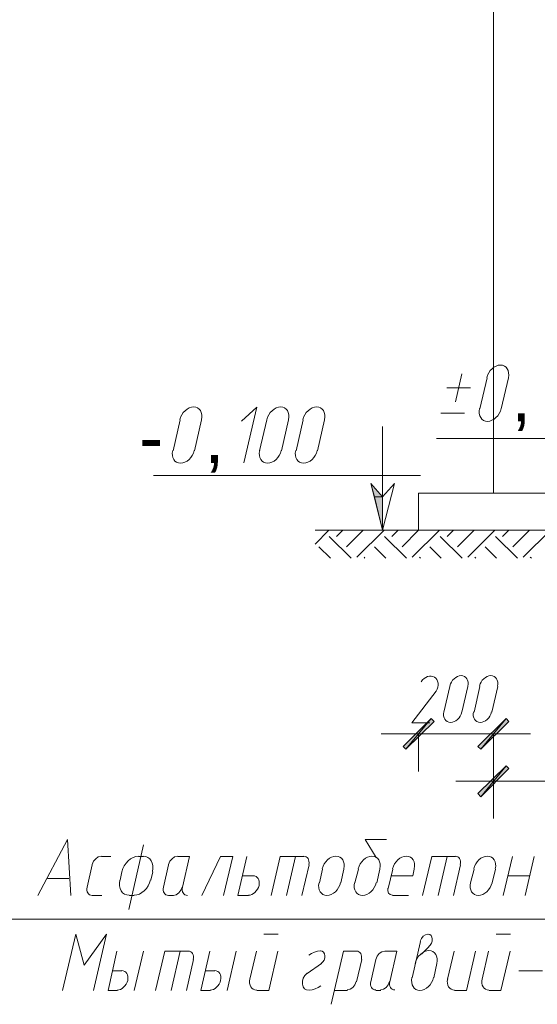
# Model space of a CAD drawing. Header units: millimetres. Extents: x 1527433 to 14789979, y -66543 to 11310.
# Tile 66 of 122: x 1967425 to 1970195, y -45145 to -39875. Entities that reach past the tile are written whole.
import ezdxf

# ---------------------------------------------------------------- set-up
doc = ezdxf.new("R2010")
doc.units = ezdxf.units.MM
doc.styles.get("Standard").update_dxf_attribs({"font": 'isocpeur.ttf', "height": 250})

msp = doc.modelspace()

# ---------------------------------------------------------------- hatches: boundary and pattern name
h = msp.add_hatch(color=7)
h.paths.add_polyline_path([(1969303.533, -42357.495), (1969367.033, -42429.462), (1969322.583, -42429.462)])
h.paths.add_polyline_path([(1969367.033, -42429.462), (1969322.583, -42429.462), (1969367.033, -42607.262)])
h = msp.add_hatch(color=7)
h.paths.add_polyline_path([(1969642.2, -43631.729), (1969627.383, -43614.795), (1969491.917, -43779.895)])
h.paths.add_polyline_path([(1969627.383, -43614.795), (1969491.917, -43779.895), (1969477.1, -43765.079)])
h = msp.add_hatch(color=7)
h.paths.add_polyline_path([(1969877.15, -43765.079), (1969891.967, -43779.895), (1970027.433, -43614.795)])
h.paths.add_polyline_path([(1969891.967, -43779.895), (1970027.433, -43614.795), (1970042.25, -43631.729)])
h = msp.add_hatch(color=7)
h.paths.add_polyline_path([(1970042.25, -43883.612), (1970027.433, -43868.795), (1969891.967, -44033.895)])
h.paths.add_polyline_path([(1970027.433, -43868.795), (1969891.967, -44033.895), (1969877.15, -44016.962)])

# ---------------------------------------------------------------- linework, layer by layer
at = {"color": 7, "lineweight": 0}
for points in [[(1973608.833, -38706.245), (1969959.7, -38706.245), (1969959.7, -42408.295)], [(1970039.747, -41791.163), (1970041.767, -41777.421), (1970041.374, -41764.626), (1970038.735, -41753.053), (1970034.02, -41742.975), (1970027.398, -41734.665), (1970019.038, -41728.398), (1970009.108, -41724.448), (1969997.776, -41723.087), (1969985.801, -41724.497), (1969974.024, -41728.495), (1969962.74, -41734.804), (1969952.247, -41743.15), (1969942.841, -41753.258), (1969934.817, -41764.854), (1969928.472, -41777.663), (1969924.103, -41791.411)], [(1969790.367, -41771.179), (1969756.5, -41919.345)], [(1969925.833, -41792.345), (1969887.733, -41957.445)], [(1970002.033, -41957.445), (1970040.133, -41792.345)], [(1969709.933, -41845.262), (1969836.933, -41845.262)], [(1968397.214, -42015.53), (1968399.234, -42001.788), (1968398.84, -41988.993), (1968396.202, -41977.42), (1968391.487, -41967.341), (1968384.865, -41959.032), (1968376.505, -41952.765), (1968366.574, -41948.814), (1968355.243, -41947.454), (1968343.268, -41948.864), (1968331.49, -41952.861), (1968320.207, -41959.17), (1968309.714, -41967.516), (1968300.307, -41977.625), (1968292.283, -41989.221), (1968285.939, -42002.03), (1968281.569, -42015.777)], [(1968624.083, -42247.429), (1968693.933, -41948.979), (1968611.383, -42023.062)], [(1968862.881, -42015.53), (1968864.901, -42001.788), (1968864.507, -41988.993), (1968861.868, -41977.42), (1968857.154, -41967.341), (1968850.532, -41959.032), (1968842.171, -41952.765), (1968832.241, -41948.814), (1968820.91, -41947.454), (1968808.935, -41948.864), (1968797.157, -41952.861), (1968785.874, -41959.17), (1968775.38, -41967.516), (1968765.974, -41977.625), (1968757.95, -41989.221), (1968751.605, -42002.03), (1968747.236, -42015.777)], [(1969055.497, -42015.53), (1969057.517, -42001.788), (1969057.123, -41988.993), (1969054.485, -41977.42), (1969049.77, -41967.341), (1969043.148, -41959.032), (1969034.788, -41952.765), (1969024.858, -41948.814), (1969013.526, -41947.454), (1969001.551, -41948.864), (1968989.774, -41952.861), (1968978.49, -41959.17), (1968967.997, -41967.516), (1968958.59, -41977.625), (1968950.567, -41989.221), (1968944.222, -42002.03), (1968939.853, -42015.777)], [(1969805.183, -41980.729), (1969678.183, -41980.729)], [(1969886.003, -41956.511), (1969883.983, -41970.253), (1969884.377, -41983.047), (1969887.015, -41994.621), (1969891.73, -42004.699), (1969898.352, -42013.009), (1969906.712, -42019.276), (1969916.642, -42023.226), (1969927.974, -42024.587), (1969939.949, -42023.176), (1969951.726, -42019.179), (1969963.01, -42012.87), (1969973.503, -42004.524), (1969982.91, -41994.416), (1969990.933, -41982.819), (1969997.278, -41970.01), (1970001.647, -41956.263)], [(1968283.3, -42016.712), (1968245.2, -42181.812)], [(1968359.5, -42181.812), (1968397.6, -42016.712)], [(1968746.85, -42016.712), (1968708.75, -42181.812)], [(1968825.167, -42181.812), (1968863.267, -42016.712)], [(1968941.583, -42016.712), (1968903.483, -42181.812)], [(1969017.783, -42181.812), (1969055.883, -42016.712)], [(1969367.033, -42052.695), (1969367.033, -42607.262)], [(1969654.9, -42116.195), (1971195.833, -42116.195)], [(1968243.469, -42180.877), (1968241.449, -42194.62), (1968241.843, -42207.414), (1968244.482, -42218.988), (1968249.196, -42229.066), (1968255.818, -42237.375), (1968264.179, -42243.642), (1968274.109, -42247.593), (1968285.44, -42248.954), (1968297.415, -42247.543), (1968309.193, -42243.546), (1968320.476, -42237.237), (1968330.97, -42228.891), (1968340.376, -42218.782), (1968348.4, -42207.186), (1968354.745, -42194.377), (1968359.114, -42180.63)], [(1968709.136, -42180.877), (1968707.116, -42194.62), (1968707.51, -42207.414), (1968710.148, -42218.988), (1968714.863, -42229.066), (1968721.485, -42237.375), (1968729.846, -42243.642), (1968739.776, -42247.593), (1968751.107, -42248.954), (1968763.082, -42247.543), (1968774.86, -42243.546), (1968786.143, -42237.237), (1968796.636, -42228.891), (1968806.043, -42218.782), (1968814.067, -42207.186), (1968820.411, -42194.377), (1968824.781, -42180.63)], [(1968901.753, -42180.877), (1968899.733, -42194.62), (1968900.126, -42207.414), (1968902.765, -42218.988), (1968907.48, -42229.066), (1968914.102, -42237.375), (1968922.462, -42243.642), (1968932.392, -42247.593), (1968943.724, -42248.954), (1968955.699, -42247.543), (1968967.476, -42243.546), (1968978.76, -42237.237), (1968989.253, -42228.891), (1968998.659, -42218.782), (1969006.683, -42207.186), (1969013.028, -42194.377), (1969017.397, -42180.63)], [(1968141.483, -42315.162), (1969570.233, -42315.162)], [(1969559.65, -42408.295), (1973458.55, -42408.295)], [(1969559.65, -42408.295), (1969559.65, -42607.262)], [(1969005.083, -42681.345), (1969079.167, -42607.262)], [(1969604.1, -42607.262), (1969005.083, -42607.262)], [(1969119.383, -42641.129), (1969153.25, -42607.262)], [(1969174.417, -42696.162), (1969263.317, -42607.262)], [(1969229.45, -42751.195), (1969375.5, -42607.262)], [(1969415.717, -42641.129), (1969449.583, -42607.262)], [(1969470.75, -42696.162), (1969559.65, -42607.262)], [(1969525.783, -42751.195), (1969671.833, -42607.262)], [(1969604.1, -42607.262), (1973458.55, -42607.262)], [(1969712.05, -42641.129), (1969745.917, -42607.262)], [(1969767.083, -42696.162), (1969855.983, -42607.262)], [(1969822.117, -42751.195), (1969968.167, -42607.262)], [(1970008.383, -42641.129), (1970042.25, -42607.262)], [(1970063.417, -42696.162), (1970152.317, -42607.262)], [(1970118.45, -42751.195), (1970264.5, -42607.262)], [(1969197.7, -42757.545), (1969081.283, -42641.129)], [(1969494.033, -42757.545), (1969377.617, -42641.129)], [(1969792.483, -42757.545), (1969673.95, -42641.129)], [(1970088.817, -42757.545), (1969970.283, -42641.129)], [(1969087.633, -42757.545), (1969026.25, -42696.162)], [(1969383.967, -42757.545), (1969322.583, -42696.162)], [(1969680.3, -42757.545), (1969618.917, -42696.162)], [(1969976.633, -42757.545), (1969915.25, -42696.162)], [(1969271.783, -42757.545), (1969267.55, -42751.195)], [(1969570.233, -42757.545), (1969563.883, -42751.195)], [(1969866.567, -42757.545), (1969860.217, -42751.195)], [(1970162.9, -42757.545), (1970156.55, -42751.195)], [(1973259.583, -43407.362), (1971883.75, -44690.062), (1967191.1, -44690.062)], [(1969653.286, -43469.453), (1969658.603, -43458.489), (1969662.035, -43447.384), (1969663.614, -43436.423), (1969663.373, -43425.89), (1969661.342, -43416.068), (1969657.553, -43407.242), (1969652.04, -43399.696), (1969644.832, -43393.714), (1969636.355, -43389.743), (1969627.194, -43387.976), (1969617.618, -43388.321), (1969607.897, -43390.686), (1969598.301, -43394.977), (1969589.099, -43401.101), (1969580.561, -43408.965), (1969572.956, -43418.477)], [(1969822.965, -43442.628), (1969824.553, -43431.225), (1969824.125, -43420.591), (1969821.824, -43410.955), (1969817.794, -43402.544), (1969812.179, -43395.589), (1969805.122, -43390.318), (1969796.767, -43386.959), (1969787.257, -43385.742), (1969777.229, -43386.822), (1969767.386, -43390.053), (1969757.975, -43395.208), (1969749.242, -43402.063), (1969741.434, -43410.39), (1969734.796, -43419.963), (1969729.576, -43430.557), (1969726.018, -43441.946)], [(1969981.715, -43442.628), (1969983.303, -43431.225), (1969982.875, -43420.591), (1969980.574, -43410.955), (1969976.544, -43402.544), (1969970.929, -43395.589), (1969963.872, -43390.318), (1969955.517, -43386.959), (1969946.007, -43385.742), (1969935.979, -43386.822), (1969926.136, -43390.053), (1969916.725, -43395.208), (1969907.992, -43402.063), (1969900.184, -43410.39), (1969893.546, -43419.963), (1969888.326, -43430.557), (1969884.768, -43441.946)], [(1969652.783, -43468.745), (1969523.667, -43638.079), (1969618.917, -43638.079)], [(1969726.867, -43443.345), (1969695.117, -43580.929)], [(1969790.367, -43580.929), (1969822.117, -43443.345)], [(1969887.733, -43443.345), (1969855.983, -43580.929)], [(1969951.233, -43580.929), (1969982.983, -43443.345)], [(1969694.268, -43579.53), (1969692.68, -43590.932), (1969693.108, -43601.566), (1969695.409, -43611.203), (1969699.439, -43619.613), (1969705.054, -43626.568), (1969712.111, -43631.839), (1969720.466, -43635.198), (1969729.976, -43636.415), (1969740.004, -43635.335), (1969749.847, -43632.104), (1969759.258, -43626.949), (1969767.991, -43620.095), (1969775.799, -43611.768), (1969782.437, -43602.194), (1969787.658, -43591.6), (1969791.215, -43580.211)], [(1969853.018, -43579.53), (1969851.43, -43590.932), (1969851.858, -43601.566), (1969854.159, -43611.203), (1969858.189, -43619.613), (1969863.804, -43626.568), (1969870.861, -43631.839), (1969879.216, -43635.198), (1969888.726, -43636.415), (1969898.754, -43635.335), (1969908.597, -43632.104), (1969918.008, -43626.949), (1969926.741, -43620.095), (1969934.549, -43611.768), (1969941.187, -43602.194), (1969946.408, -43591.6), (1969949.965, -43580.211)], [(1970158.667, -43697.345), (1969358.567, -43697.345)], [(1969559.65, -43697.345), (1969559.65, -43898.429)], [(1969959.7, -43697.345), (1969959.7, -43898.429)], [(1969959.7, -43707.929), (1969959.7, -44150.312)], [(1973458.55, -43951.345), (1969758.617, -43951.345)], [(1967521.3, -44563.062), (1967680.05, -44262.495), (1967699.1, -44563.062)], [(1969333.167, -44359.862), (1969273.9, -44262.495), (1969388.2, -44262.495)], [(1968086.45, -44292.129), (1968008.133, -44637.145)], [(1967860.878, -44352.487), (1967845.462, -44356.061), (1967831.306, -44365.647), (1967819.953, -44379.811), (1967812.944, -44397.117)], [(1967862.083, -44353.512), (1967912.883, -44353.512)], [(1968060.141, -44353.048), (1968045.79, -44354.779), (1968031.669, -44359.616), (1968018.132, -44367.227), (1968005.535, -44377.283), (1967994.235, -44389.452), (1967984.587, -44403.403), (1967976.947, -44418.806), (1967971.67, -44435.33)], [(1968086.45, -44353.512), (1968061.05, -44353.512)], [(1968135.613, -44434.678), (1968138.075, -44418.167), (1968137.643, -44402.803), (1968134.517, -44388.911), (1968128.9, -44376.822), (1968120.992, -44366.863), (1968110.996, -44359.362), (1968099.112, -44354.648), (1968085.541, -44353.048)], [(1968269.395, -44352.487), (1968253.979, -44356.061), (1968239.823, -44365.647), (1968228.469, -44379.811), (1968221.46, -44397.117)], [(1968296, -44518.612), (1968334.1, -44353.512), (1968270.6, -44353.512)], [(1968516.133, -44563.062), (1968564.817, -44353.512), (1968499.2, -44353.512), (1968399.717, -44563.062)], [(1968649.483, -44563.062), (1968592.333, -44563.062), (1968641.017, -44353.512)], [(1968945.817, -44353.512), (1968818.817, -44353.512), (1968770.133, -44563.062)], [(1968901.367, -44353.512), (1968852.683, -44563.062)], [(1968971.673, -44396.69), (1968973.015, -44387.743), (1968972.789, -44379.418), (1968971.104, -44371.893), (1968968.07, -44365.345), (1968963.795, -44359.953), (1968958.387, -44355.894), (1968951.957, -44353.346), (1968944.612, -44352.487)], [(1969159.214, -44420.063), (1969161.234, -44406.321), (1969160.84, -44393.526), (1969158.201, -44381.953), (1969153.487, -44371.875), (1969146.865, -44363.565), (1969138.505, -44357.298), (1969128.574, -44353.348), (1969117.243, -44351.987), (1969105.268, -44353.397), (1969093.49, -44357.395), (1969082.207, -44363.704), (1969071.714, -44372.05), (1969062.307, -44382.158), (1969054.283, -44393.754), (1969047.939, -44406.563), (1969043.569, -44420.311)], [(1969351.831, -44420.063), (1969353.851, -44406.321), (1969353.457, -44393.526), (1969350.818, -44381.953), (1969346.104, -44371.875), (1969339.482, -44363.565), (1969331.121, -44357.298), (1969321.191, -44353.348), (1969309.86, -44351.987), (1969297.885, -44353.397), (1969286.107, -44357.395), (1969274.824, -44363.704), (1969264.33, -44372.05), (1969254.924, -44382.158), (1969246.9, -44393.754), (1969240.555, -44406.563), (1969236.186, -44420.311)], [(1969535.981, -44420.063), (1969538.001, -44406.321), (1969537.607, -44393.526), (1969534.968, -44381.953), (1969530.254, -44371.875), (1969523.632, -44363.565), (1969515.271, -44357.298), (1969505.341, -44353.348), (1969494.01, -44351.987), (1969482.035, -44353.397), (1969470.257, -44357.395), (1969458.974, -44363.704), (1969448.48, -44372.05), (1969439.074, -44382.158), (1969431.05, -44393.754), (1969424.705, -44406.563), (1969420.336, -44420.311)], [(1969756.5, -44353.512), (1969629.5, -44353.512), (1969580.817, -44563.062)], [(1969712.05, -44353.512), (1969663.367, -44563.062)], [(1969782.356, -44396.69), (1969783.698, -44387.743), (1969783.472, -44379.418), (1969781.788, -44371.893), (1969778.753, -44365.345), (1969774.478, -44359.953), (1969769.071, -44355.894), (1969762.64, -44353.346), (1969755.295, -44352.487)], [(1969969.897, -44420.063), (1969971.917, -44406.321), (1969971.524, -44393.526), (1969968.885, -44381.953), (1969964.17, -44371.875), (1969957.548, -44363.565), (1969949.188, -44357.298), (1969939.258, -44353.348), (1969927.926, -44351.987), (1969915.951, -44353.397), (1969904.174, -44357.395), (1969892.89, -44363.704), (1969882.397, -44372.05), (1969872.991, -44382.158), (1969864.967, -44393.754), (1969858.622, -44406.563), (1969854.253, -44420.311)], [(1970012.617, -44563.062), (1970061.3, -44353.512)], [(1970129.033, -44563.062), (1970177.717, -44353.512)], [(1967813.4, -44397.962), (1967785.883, -44518.612)], [(1968221.917, -44397.962), (1968194.4, -44518.612)], [(1968935.233, -44563.062), (1968973.333, -44397.962)], [(1969045.3, -44421.245), (1969028.367, -44495.329)], [(1969142.667, -44495.329), (1969159.6, -44421.245)], [(1969237.917, -44421.245), (1969218.867, -44495.329)], [(1969335.283, -44495.329), (1969352.217, -44421.245)], [(1969422.067, -44421.245), (1969396.667, -44524.962)], [(1969527.9, -44457.229), (1969536.367, -44421.245)], [(1969745.917, -44563.062), (1969784.017, -44397.962)], [(1969855.983, -44421.245), (1969836.933, -44495.329)], [(1969953.35, -44495.329), (1969970.283, -44421.245)], [(1967688.517, -44472.045), (1967574.217, -44472.045)], [(1967961.087, -44479.78), (1967958.625, -44496.29), (1967959.057, -44511.655), (1967962.183, -44525.546), (1967967.8, -44537.635), (1967975.708, -44547.595), (1967985.704, -44555.095), (1967997.589, -44559.81), (1968011.159, -44561.409)], [(1967972.15, -44436.062), (1967961.567, -44480.512)], [(1968036.559, -44561.409), (1968050.91, -44559.678), (1968065.031, -44554.842), (1968078.568, -44547.23), (1968091.165, -44537.174), (1968102.465, -44525.005), (1968112.113, -44511.054), (1968119.753, -44495.651), (1968125.03, -44479.128)], [(1968126.667, -44480.512), (1968137.25, -44436.062)], [(1968672.767, -44457.229), (1968615.617, -44457.229)], [(1968648.883, -44561.431), (1968658.055, -44560.331), (1968667.078, -44557.246), (1968675.728, -44552.389), (1968683.775, -44545.97), (1968690.992, -44538.201), (1968697.154, -44529.293), (1968702.031, -44519.456), (1968705.398, -44508.903), (1968706.965, -44498.358), (1968706.684, -44488.543), (1968704.681, -44479.668), (1968701.087, -44471.944), (1968696.029, -44465.58), (1968689.638, -44460.785), (1968682.04, -44457.769), (1968673.367, -44456.743)], [(1969527.9, -44457.229), (1969413.6, -44457.229)], [(1970038.017, -44457.229), (1970152.317, -44457.229)], [(1967785.427, -44517.767), (1967784.085, -44526.714), (1967784.311, -44535.039), (1967785.996, -44542.564), (1967789.03, -44549.112), (1967793.305, -44554.504), (1967798.713, -44558.563), (1967805.143, -44561.111), (1967812.488, -44561.97)], [(1968193.944, -44517.767), (1968192.602, -44526.714), (1968192.828, -44535.039), (1968194.513, -44542.564), (1968197.547, -44549.112), (1968201.822, -44554.504), (1968207.229, -44558.563), (1968213.66, -44561.111), (1968221.005, -44561.97)], [(1968246.405, -44561.97), (1968261.821, -44558.397), (1968275.977, -44548.81), (1968287.331, -44534.646), (1968294.34, -44517.34)], [(1968295.544, -44517.767), (1968294.202, -44526.714), (1968294.428, -44535.039), (1968296.113, -44542.564), (1968299.147, -44549.112), (1968303.422, -44554.504), (1968308.829, -44558.563), (1968315.26, -44561.111), (1968322.605, -44561.97)], [(1969026.636, -44494.394), (1969024.616, -44508.136), (1969025.01, -44520.931), (1969027.648, -44532.504), (1969032.363, -44542.582), (1969038.985, -44550.892), (1969047.346, -44557.159), (1969057.276, -44561.11), (1969068.607, -44562.47), (1969080.582, -44561.06), (1969092.36, -44557.063), (1969103.643, -44550.754), (1969114.136, -44542.408), (1969123.543, -44532.299), (1969131.567, -44520.703), (1969137.911, -44507.894), (1969142.281, -44494.147)], [(1969217.136, -44494.394), (1969215.116, -44508.136), (1969215.51, -44520.931), (1969218.148, -44532.504), (1969222.863, -44542.582), (1969229.485, -44550.892), (1969237.846, -44557.159), (1969247.776, -44561.11), (1969259.107, -44562.47), (1969271.082, -44561.06), (1969282.86, -44557.063), (1969294.143, -44550.754), (1969304.636, -44542.408), (1969314.043, -44532.299), (1969322.067, -44520.703), (1969328.411, -44507.894), (1969332.781, -44494.147)], [(1969395.008, -44523.129), (1969394.485, -44537.577), (1969398.915, -44549.492), (1969407.51, -44557.66), (1969419.483, -44560.866)], [(1969837.319, -44494.394), (1969835.299, -44508.136), (1969835.693, -44520.931), (1969838.332, -44532.504), (1969843.046, -44542.582), (1969849.668, -44550.892), (1969858.029, -44557.159), (1969867.959, -44561.11), (1969879.29, -44562.47), (1969891.265, -44561.06), (1969903.043, -44557.063), (1969914.326, -44550.754), (1969924.82, -44542.408), (1969934.226, -44532.299), (1969942.25, -44520.703), (1969948.595, -44507.894), (1969952.964, -44494.147)], [(1967813.4, -44563.062), (1967864.2, -44563.062)], [(1968012.367, -44563.062), (1968037.767, -44563.062)], [(1968221.917, -44563.062), (1968247.317, -44563.062)], [(1969419.95, -44563.062), (1969504.617, -44563.062)], [(1967819.75, -45071.062), (1967889.6, -44770.495), (1967768.95, -44935.595), (1967724.5, -44770.495), (1967654.65, -45071.062)], [(1968732.033, -44770.495), (1968808.233, -44770.495)], [(1969608.8, -44770.575), (1969595.589, -44773.178), (1969583.619, -44780.853), (1969574.183, -44792.435), (1969568.575, -44806.762)], [(1969613.88, -44836.465), (1969622.097, -44827.785), (1969628.197, -44817.575), (1969631.858, -44806.532), (1969632.76, -44795.353), (1969630.729, -44785.228), (1969626.055, -44777.175), (1969619.121, -44771.642), (1969610.308, -44769.074)], [(1969974.517, -44770.495), (1970050.717, -44770.495)], [(1969570.233, -44808.595), (1969525.783, -45003.329)], [(1969614.683, -44838.229), (1969574.467, -44876.329)], [(1967944.633, -44861.512), (1967898.067, -45071.062)], [(1968086.45, -44861.512), (1968037.767, -45071.062)], [(1968327.75, -44861.512), (1968200.75, -44861.512), (1968152.067, -45071.062)], [(1968283.3, -44861.512), (1968234.617, -45071.062)], [(1968353.606, -44904.69), (1968354.948, -44895.743), (1968354.722, -44887.418), (1968353.038, -44879.893), (1968350.003, -44873.345), (1968345.728, -44867.953), (1968340.321, -44863.894), (1968333.89, -44861.346), (1968326.545, -44860.487)], [(1968442.05, -44861.512), (1968393.367, -45071.062)], [(1968583.867, -44861.512), (1968535.183, -45071.062)], [(1968691.817, -44861.512), (1968655.833, -45009.679)], [(1968693.933, -45071.062), (1968757.433, -45071.062), (1968806.117, -44861.512)], [(1969033.923, -44859.551), (1969018.237, -44861.368), (1969002.416, -44865.805), (1968986.724, -44872.766), (1968971.422, -44882.156)], [(1969038.155, -44926.575), (1969047.073, -44918.396), (1969053.681, -44908.282), (1969057.58, -44897.041), (1969058.372, -44885.484), (1969055.859, -44875.017), (1969050.444, -44866.852), (1969042.627, -44861.499), (1969032.912, -44859.471)], [(1969227.333, -44861.512), (1969157.483, -44861.512), (1969091.867, -45145.145)], [(1969253.19, -44904.69), (1969254.531, -44895.743), (1969254.305, -44887.418), (1969252.621, -44879.893), (1969249.587, -44873.345), (1969245.311, -44867.953), (1969239.904, -44863.894), (1969233.473, -44861.346), (1969226.128, -44860.487)], [(1969378.528, -44860.487), (1969363.112, -44864.061), (1969348.956, -44873.647), (1969337.603, -44887.811), (1969330.594, -44905.117)], [(1969405.133, -45024.495), (1969443.233, -44861.512), (1969379.733, -44861.512)], [(1969656.631, -44925.947), (1969658.651, -44912.204), (1969658.257, -44899.41), (1969655.618, -44887.836), (1969650.904, -44877.758), (1969644.282, -44869.449), (1969635.921, -44863.182), (1969625.991, -44859.231), (1969614.66, -44857.87), (1969602.685, -44859.281), (1969590.907, -44863.278), (1969579.624, -44869.587), (1969569.13, -44877.933), (1969559.724, -44888.042), (1969551.7, -44899.638), (1969545.355, -44912.447), (1969540.986, -44926.194)], [(1969750.15, -44861.512), (1969714.167, -45009.679)], [(1969752.267, -45071.062), (1969815.767, -45071.062), (1969864.45, -44861.512)], [(1969934.3, -44861.512), (1969900.433, -45009.679)], [(1969936.417, -45071.062), (1969999.917, -45071.062), (1970048.6, -44861.512)], [(1968317.167, -45071.062), (1968355.267, -44905.962)], [(1969038.95, -44927.129), (1968962.75, -44980.045)], [(1969227.333, -45024.495), (1969254.85, -44905.962)], [(1969331.05, -44905.962), (1969303.533, -45024.495)], [(1969640.083, -45003.329), (1969657.017, -44927.129)], [(1967972.15, -44965.229), (1967921.35, -44965.229)], [(1967946.15, -45069.431), (1967955.321, -45068.331), (1967964.345, -45065.246), (1967972.994, -45060.389), (1967981.041, -45053.97), (1967988.259, -45046.201), (1967994.42, -45037.293), (1967999.298, -45027.456), (1968002.664, -45016.903), (1968004.232, -45006.358), (1968003.95, -44996.543), (1968001.948, -44987.668), (1967998.353, -44979.944), (1967993.296, -44973.58), (1967986.904, -44968.785), (1967979.307, -44965.769), (1967970.633, -44964.743)], [(1968469.567, -44965.229), (1968418.767, -44965.229)], [(1968443.567, -45069.431), (1968452.738, -45068.331), (1968461.762, -45065.246), (1968470.411, -45060.389), (1968478.458, -45053.97), (1968485.676, -45046.201), (1968491.837, -45037.293), (1968496.715, -45027.456), (1968500.081, -45016.903), (1968501.649, -45006.358), (1968501.367, -44996.543), (1968499.364, -44987.668), (1968495.77, -44979.944), (1968490.713, -44973.58), (1968484.321, -44968.785), (1968476.724, -44965.769), (1968468.05, -44964.743)], [(1968656.644, -45008.774), (1968654.85, -45020.918), (1968655.188, -45032.223), (1968657.509, -45042.446), (1968661.663, -45051.348), (1968667.503, -45058.685), (1968674.879, -45064.216), (1968683.643, -45067.699), (1968693.645, -45068.892)], [(1968962.354, -44978.291), (1968950.733, -44990.937), (1968942.363, -45005.751), (1968937.721, -45021.608), (1968937.282, -45037.385), (1968941.233, -45051.208), (1968948.983, -45061.545), (1968959.852, -45067.791), (1968973.157, -45069.336)], [(1969524.053, -45002.394), (1969522.033, -45016.136), (1969522.427, -45028.931), (1969525.065, -45040.504), (1969529.78, -45050.582), (1969536.402, -45058.892), (1969544.762, -45065.159), (1969554.692, -45069.11), (1969566.023, -45070.47), (1969577.999, -45069.06), (1969589.776, -45065.063), (1969601.06, -45058.754), (1969611.553, -45050.408), (1969620.96, -45040.299), (1969628.983, -45028.703), (1969635.328, -45015.894), (1969639.697, -45002.147)], [(1969714.977, -45008.774), (1969713.184, -45020.918), (1969713.521, -45032.223), (1969715.842, -45042.446), (1969719.997, -45051.348), (1969725.836, -45058.685), (1969733.212, -45064.216), (1969741.976, -45067.699), (1969751.979, -45068.892)], [(1969899.127, -45008.774), (1969897.334, -45020.918), (1969897.671, -45032.223), (1969899.992, -45042.446), (1969904.147, -45051.348), (1969909.986, -45058.685), (1969917.362, -45064.216), (1969926.126, -45067.699), (1969936.129, -45068.892)], [(1970095.167, -44965.229), (1970222.167, -44965.229)], [(1968974.127, -45068.79), (1968989.813, -45066.972), (1969005.634, -45062.536), (1969021.326, -45055.575), (1969036.628, -45046.185)], [(1969177.738, -45067.853), (1969193.155, -45064.28), (1969207.31, -45054.693), (1969218.664, -45040.529), (1969225.673, -45023.223)], [(1969303.077, -45023.65), (1969301.735, -45032.598), (1969301.961, -45040.923), (1969303.646, -45048.448), (1969306.68, -45054.995), (1969310.955, -45060.387), (1969316.363, -45064.446), (1969322.793, -45066.994), (1969330.138, -45067.853)], [(1969355.538, -45067.853), (1969370.955, -45064.28), (1969385.11, -45054.693), (1969396.464, -45040.529), (1969403.473, -45023.223)], [(1969404.677, -45023.65), (1969403.335, -45032.598), (1969403.561, -45040.923), (1969405.246, -45048.448), (1969408.28, -45054.995), (1969412.555, -45060.387), (1969417.963, -45064.446), (1969424.393, -45066.994), (1969431.738, -45067.853)], [(1967898.067, -45071.062), (1967948.867, -45071.062)], [(1968393.367, -45071.062), (1968446.283, -45071.062)], [(1969108.8, -45071.062), (1969178.65, -45071.062)], [(1969331.05, -45071.062), (1969356.45, -45071.062)]]:
    msp.add_lwpolyline(points, dxfattribs=at)
for points in [[(1969303.533, -42357.495), (1969367.033, -42429.462), (1969322.583, -42429.462)], [(1969367.033, -42429.462), (1969430.533, -42357.495), (1969367.033, -42607.262), (1969303.533, -42357.495)], [(1969367.033, -42429.462), (1969322.583, -42429.462), (1969367.033, -42607.262)], [(1969627.383, -43614.795), (1969491.917, -43779.895), (1969477.1, -43765.079)], [(1969642.2, -43631.729), (1969627.383, -43614.795), (1969491.917, -43779.895)], [(1969877.15, -43765.079), (1969891.967, -43779.895), (1970027.433, -43614.795)], [(1969891.967, -43779.895), (1970027.433, -43614.795), (1970042.25, -43631.729)], [(1970027.433, -43868.795), (1969891.967, -44033.895), (1969877.15, -44016.962)], [(1970042.25, -43883.612), (1970027.433, -43868.795), (1969891.967, -44033.895)]]:
    msp.add_lwpolyline(points, close=True, dxfattribs=at)

# ---------------------------------------------------------------- texts
at = {"color": 7, "char_height": 277.3109, "attachment_point": 1}
for s, insert in [('{\\fArial|b0|i0|c0;,}', (1970054.95, -41747.868)), ('{\\fArial|b0|i0|c0;-}', (1968063.166, -41970.118)), ('{\\fArial|b0|i0|c0;,}', (1968412.416, -41970.118))]:
    msp.add_mtext(s, dxfattribs=dict(at, insert=insert))

doc.saveas('drawing.dxf')
